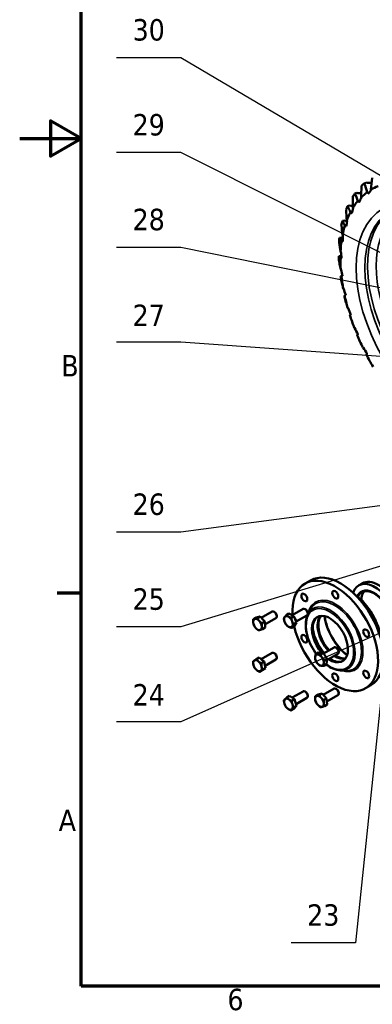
# Model space of a CAD drawing. Header units: millimetres. Extents: x 0 to 3360, y 0 to 2376.
# Tile 1 of 18: x 0 to 460, y 56 to 1343. Entities that reach past the tile are written whole.
import ezdxf

# ---------------------------------------------------------------- set-up
doc = ezdxf.new("R2010")
doc.units = ezdxf.units.MM
doc.header["$LTSCALE"] = 8
for name, color, linetype, lineweight in [('Border (ISO)', 7, 'Continuous', 70), ('Symbol (ISO)', 7, 'Continuous', 25), ('Visible (ISO)', 7, 'Continuous', 50), ('Visible Narrow (ISO)', 7, 'Continuous', 35)]:
    doc.layers.add(name, color=color, linetype=linetype, lineweight=lineweight)
doc.styles.add('Note Text (ISO)', font='tahoma.ttf')

# ---------------------------------------------------------------- blocks, each defined once
blk = doc.blocks.new('Borders Default Border')
at = {"layer": 'Border (ISO)'}
blk.add_line((10, 74.25), (6.1, 74.25), dxfattribs=at)
at = {"layer": 'Border (ISO)', "flags": 128}
for points in [[(10, 10), (10, 287), (410, 287), (410, 10), (10, 10)], [(0, 148.5), (10, 148.5), (5, 151.39), (5, 145.61), (10, 148.5)]]:
    blk.add_lwpolyline(points, dxfattribs=at)
at = {"layer": 'Border (ISO)', "char_height": 3.5, "attachment_point": 7, "style": 'Note Text (ISO)'}
for s, insert in [('B', (6.78, 109.63)), ('A', (6.36, 35.38)), ('6', (33.88, 6.03))]:
    blk.add_mtext(s, dxfattribs=dict(at, insert=insert))
blk = doc.blocks.new('Balloon2')
at = {"layer": 'Symbol (ISO)'}
for p, q in [((26.29, 130.71), (15.79, 130.71)), ((104.12, 114.92), (26.29, 130.71)), ((104.22, 115.41), (104.02, 114.43)), ((104.02, 114.43), (106.57, 114.42)), ((104.12, 114.92), (106.57, 114.42)), ((106.57, 114.42), (104.22, 115.41))]:
    blk.add_line(p, q, dxfattribs=at)
at = {"layer": 'Symbol (ISO)', "flags": 128}
blk.add_lwpolyline([(104.02, 114.43), (106.57, 114.42), (104.22, 115.41), (104.02, 114.43)], dxfattribs=at)
at = {"layer": 'Symbol (ISO)'}
blk.add_solid([(104.02, 114.43), (106.57, 114.42), (104.22, 115.41), (104.02, 114.43)], dxfattribs=at)
at = {"layer": 'Symbol (ISO)', "insert": (21.04, 135.24), "char_height": 3.5, "attachment_point": 5, "style": 'Note Text (ISO)'}
blk.add_mtext('28', dxfattribs=at)
blk = doc.blocks.new('Balloon3')
at = {"layer": 'Symbol (ISO)'}
for p, q in [((26.29, 161.71), (15.79, 161.71)), ((99.86, 118.09), (26.29, 161.71)), ((100.11, 118.52), (99.6, 117.66)), ((99.6, 117.66), (102.01, 116.82)), ((99.86, 118.09), (102.01, 116.82)), ((102.01, 116.82), (100.11, 118.52))]:
    blk.add_line(p, q, dxfattribs=at)
at = {"layer": 'Symbol (ISO)', "flags": 128}
blk.add_lwpolyline([(99.6, 117.66), (102.01, 116.82), (100.11, 118.52), (99.6, 117.66)], dxfattribs=at)
at = {"layer": 'Symbol (ISO)'}
blk.add_solid([(99.6, 117.66), (102.01, 116.82), (100.11, 118.52), (99.6, 117.66)], dxfattribs=at)
at = {"layer": 'Symbol (ISO)', "insert": (21.04, 166.23), "char_height": 3.5, "attachment_point": 5, "style": 'Note Text (ISO)'}
blk.add_mtext('30', dxfattribs=at)
blk = doc.blocks.new('Balloon5')
at = {"layer": 'Symbol (ISO)'}
for p, q in [((26.29, 115.21), (15.79, 115.21)), ((133.4, 107.64), (26.29, 115.21)), ((133.44, 108.14), (133.37, 107.14)), ((135.9, 107.46), (133.44, 108.14)), ((133.37, 107.14), (135.9, 107.46)), ((133.4, 107.64), (135.9, 107.46))]:
    blk.add_line(p, q, dxfattribs=at)
at = {"layer": 'Symbol (ISO)', "flags": 128}
blk.add_lwpolyline([(133.37, 107.14), (135.9, 107.46), (133.44, 108.14), (133.37, 107.14)], dxfattribs=at)
at = {"layer": 'Symbol (ISO)'}
blk.add_solid([(133.37, 107.14), (135.9, 107.46), (133.44, 108.14), (133.37, 107.14)], dxfattribs=at)
at = {"layer": 'Symbol (ISO)', "insert": (21.04, 119.62), "char_height": 3.5, "attachment_point": 5, "style": 'Note Text (ISO)'}
blk.add_mtext('27', dxfattribs=at)
blk = doc.blocks.new('Balloon14')
at = {"layer": 'Symbol (ISO)'}
for p, q in [((26.29, 146.21), (15.79, 146.21)), ((66.77, 125.84), (26.29, 146.21)), ((66.99, 126.29), (66.54, 125.39)), ((66.77, 125.84), (69, 124.72)), ((69, 124.72), (66.99, 126.29)), ((66.54, 125.39), (69, 124.72))]:
    blk.add_line(p, q, dxfattribs=at)
at = {"layer": 'Symbol (ISO)', "flags": 128}
blk.add_lwpolyline([(66.54, 125.39), (69, 124.72), (66.99, 126.29), (66.54, 125.39)], dxfattribs=at)
at = {"layer": 'Symbol (ISO)'}
blk.add_solid([(66.54, 125.39), (69, 124.72), (66.99, 126.29), (66.54, 125.39)], dxfattribs=at)
at = {"layer": 'Symbol (ISO)', "insert": (21.04, 150.72), "char_height": 3.5, "attachment_point": 5, "style": 'Note Text (ISO)'}
blk.add_mtext('29', dxfattribs=at)
blk = doc.blocks.new('Balloon15')
at = {"layer": 'Symbol (ISO)'}
for p, q in [((97.03, 93.54), (94.48, 93.71)), ((94.48, 93.71), (94.61, 92.71)), ((94.55, 93.21), (97.03, 93.54)), ((94.61, 92.71), (97.03, 93.54)), ((94.55, 93.21), (26.29, 84.21)), ((26.29, 84.21), (15.79, 84.21))]:
    blk.add_line(p, q, dxfattribs=at)
at = {"layer": 'Symbol (ISO)', "flags": 128}
blk.add_lwpolyline([(94.61, 92.71), (97.03, 93.54), (94.48, 93.71), (94.61, 92.71)], dxfattribs=at)
at = {"layer": 'Symbol (ISO)'}
blk.add_solid([(94.61, 92.71), (97.03, 93.54), (94.48, 93.71), (94.61, 92.71)], dxfattribs=at)
at = {"layer": 'Symbol (ISO)', "insert": (21.04, 88.73), "char_height": 3.5, "attachment_point": 5, "style": 'Note Text (ISO)'}
blk.add_mtext('26', dxfattribs=at)
blk = doc.blocks.new('Balloon17')
at = {"layer": 'Symbol (ISO)'}
for p, q in [((82.54, 85.83), (26.29, 68.71)), ((84.94, 86.56), (82.4, 86.31)), ((82.4, 86.31), (82.69, 85.35)), ((82.54, 85.83), (84.94, 86.56)), ((82.69, 85.35), (84.94, 86.56)), ((26.29, 68.71), (15.79, 68.71))]:
    blk.add_line(p, q, dxfattribs=at)
at = {"layer": 'Symbol (ISO)', "flags": 128}
blk.add_lwpolyline([(82.69, 85.35), (84.94, 86.56), (82.4, 86.31), (82.69, 85.35)], dxfattribs=at)
at = {"layer": 'Symbol (ISO)'}
blk.add_solid([(82.69, 85.35), (84.94, 86.56), (82.4, 86.31), (82.69, 85.35)], dxfattribs=at)
at = {"layer": 'Symbol (ISO)', "insert": (21.04, 73.23), "char_height": 3.5, "attachment_point": 5, "style": 'Note Text (ISO)'}
blk.add_mtext('25', dxfattribs=at)
blk = doc.blocks.new('Balloon26')
at = {"layer": 'Symbol (ISO)'}
for p, q in [((76.67, 75.71), (26.29, 53.21)), ((78.95, 76.73), (76.46, 76.17)), ((76.46, 76.17), (76.87, 75.26)), ((76.67, 75.71), (78.95, 76.73)), ((76.87, 75.26), (78.95, 76.73)), ((26.29, 53.21), (15.79, 53.21))]:
    blk.add_line(p, q, dxfattribs=at)
at = {"layer": 'Symbol (ISO)', "flags": 128}
blk.add_lwpolyline([(76.87, 75.26), (78.95, 76.73), (76.46, 76.17), (76.87, 75.26)], dxfattribs=at)
at = {"layer": 'Symbol (ISO)'}
blk.add_solid([(76.87, 75.26), (78.95, 76.73), (76.46, 76.17), (76.87, 75.26)], dxfattribs=at)
at = {"layer": 'Symbol (ISO)', "insert": (21.04, 57.62), "char_height": 3.5, "attachment_point": 5, "style": 'Note Text (ISO)'}
blk.add_mtext('24', dxfattribs=at)
blk = doc.blocks.new('Balloon27')
at = {"layer": 'Symbol (ISO)'}
for p, q in [((60.53, 72.47), (59.78, 70.03)), ((60.28, 69.98), (60.53, 72.47)), ((60.77, 69.93), (60.53, 72.47)), ((60.28, 69.98), (54.77, 17.09)), ((59.78, 70.03), (60.77, 69.93)), ((54.77, 17.09), (44.27, 17.09))]:
    blk.add_line(p, q, dxfattribs=at)
at = {"layer": 'Symbol (ISO)', "flags": 128}
blk.add_lwpolyline([(60.77, 69.93), (60.53, 72.47), (59.78, 70.03), (60.77, 69.93)], dxfattribs=at)
at = {"layer": 'Symbol (ISO)'}
blk.add_solid([(60.77, 69.93), (60.53, 72.47), (59.78, 70.03), (60.77, 69.93)], dxfattribs=at)
at = {"layer": 'Symbol (ISO)', "insert": (49.52, 21.61), "char_height": 3.5, "attachment_point": 5, "style": 'Note Text (ISO)'}
blk.add_mtext('23', dxfattribs=at)

msp = doc.modelspace()

# ---------------------------------------------------------------- linework, layer by layer
at = {"layer": 'Visible (ISO)'}
for p, q in [((379.4, 610.4), (372.3, 606.3)), ((442.3, 604), (446.9, 606.6)), ((315.2, 561.5), (329.4, 569.7)), ((332.5, 569.1), (331.9, 569.5)), ((351.4, 567.3), (347.8, 565.2)), ((351.4, 567.3), (357.9, 563.8)), ((355.5, 565.1), (369.8, 573.3)), ((372.9, 572.7), (372.3, 573.1)), ((375.8, 567.7), (375.8, 566.9)), ((376.2, 566.5), (379.2, 572.5)), ((308.4, 561.8), (304.8, 559.7)), ((308.4, 561.8), (313.7, 563.2)), ((313.7, 563.2), (310.1, 561.1)), ((313.7, 563.2), (319.7, 556.7)), ((319.7, 556.7), (316.1, 554.7)), ((319.7, 556.7), (320.4, 548.8)), ((320, 552.8), (334.4, 561)), ((335.4, 564.1), (335.4, 563.3)), ((357.9, 563.8), (354.3, 561.7)), ((361.4, 555.4), (357.8, 553.3)), ((357.9, 563.8), (361.4, 555.4)), ((361.4, 555.4), (358.3, 550.5)), ((360.9, 556.6), (374.8, 564.6)), ((320.4, 548.8), (316.8, 546.7)), ((358.3, 550.5), (354.7, 548.4)), ((315.1, 507.6), (329.4, 515.8)), ((332.5, 515.2), (331.9, 515.6)), ((390, 516.1), (386.4, 514.1)), ((390, 516.1), (396, 515.7)), ((396, 515.7), (392.4, 513.6)), ((396, 515.7), (401.2, 508.2)), ((396.4, 515.1), (410.2, 523)), ((413.4, 522.4), (412.7, 522.8)), ((416.2, 517.4), (416.2, 516.7)), ((312.6, 509.7), (309, 507.6)), ((312.6, 509.7), (318.9, 504.3)), ((318.9, 504.3), (315.3, 502.2)), ((318.9, 504.3), (320.8, 496)), ((320.1, 498.9), (334.4, 507.1)), ((335.4, 510.2), (335.4, 509.4)), ((401.2, 508.2), (397.6, 506.1)), ((401.2, 508.2), (400.5, 501.1)), ((401, 506.2), (415.2, 514.4)), ((316.3, 493.1), (312.7, 491)), ((320.8, 496), (316.3, 493.1)), ((320.8, 496), (317.2, 493.9)), ((400.5, 501.1), (396.9, 499)), ((418.8, 492.7), (425.4, 492.4)), ((355.5, 457.3), (369.8, 465.5)), ((372.9, 464.9), (372.3, 465.3)), ((396.1, 461), (410.2, 469.1)), ((413.4, 468.5), (412.7, 468.9)), ((416.2, 463.5), (416.2, 462.8)), ((458.4, 473.6), (451.3, 469.5)), ((352.1, 459.6), (348.5, 457.5)), ((352.1, 459.6), (358.6, 455.1)), ((358.6, 455.1), (355, 453)), ((358.6, 455.1), (361.3, 446.7)), ((360.7, 448.7), (374.8, 456.9)), ((375.8, 459.9), (375.8, 459.2)), ((389.3, 461.2), (385.7, 459.1)), ((389.3, 461.2), (394.5, 462.7)), ((394.5, 462.7), (390.9, 460.6)), ((394.5, 462.7), (400.5, 456.2)), ((400.5, 456.2), (396.9, 454.2)), ((400.5, 456.2), (401.3, 448.3)), ((400.9, 452.2), (415.2, 460.5)), ((357.6, 442.7), (354, 440.6)), ((361.3, 446.7), (357.6, 442.7)), ((361.3, 446.7), (357.7, 444.6)), ((401.3, 448.3), (397.7, 446.2))]:
    msp.add_line(p, q, dxfattribs=at)
for centre, major_axis, ratio, start_param, end_param in [((565.9, 953.5), (-105.8, 183.2), 0.57735, 0.104334, 0.143641), ((369.3, 1103.5), (-108.5, -84.2), 0.371546, 2.153274, 2.202534), ((559.3, 949.6), (-99.6, 172.4), 0.57735, 6.20559, 6.296829), ((565.9, 953.5), (-105.7, 183.2), 0.57735, 0.247133, 0.28644), ((365.8, 1073.9), (-87.2, -113.5), 0.341947, 2.095307, 2.144567), ((559.3, 949.6), (-99.6, 172.4), 0.57735, 0.065204, 0.156444), ((565.9, 953.5), (-105.7, 183.2), 0.57735, 0.389933, 0.42924), ((366.2, 1041.7), (-64.8, -139), 0.297713, 2.063922, 2.113182), ((559.3, 949.6), (-99.6, 172.4), 0.57735, 0.208004, 0.299243), ((559.3, 949.6), (-99.6, 172.4), 0.57735, 0.350803, 0.442043), ((565.9, 953.5), (-105.8, 183.2), 0.57735, 0.532733, 0.57204), ((559.3, 949.6), (-99.6, 172.4), 0.57735, 0.493603, 0.584843), ((370.6, 1007.7), (-42.1, -160.9), 0.253229, 2.055738, 2.104998), ((565.9, 953.5), (-105.8, 183.2), 0.57735, 0.675532, 0.714839), ((378.7, 972.5), (-19.1, -179.3), 0.215354, 2.062277, 2.111537), ((559.3, 949.6), (-99.6, 172.4), 0.57735, 0.636403, 0.727642), ((565.9, 953.5), (-105.7, 183.2), 0.57735, 0.818332, 0.857639), ((559.3, 949.6), (-99.6, 172.4), 0.57735, 0.779202, 0.870442), ((390.6, 936.8), (4.1, -194.2), 0.185605, 2.076807, 2.126066), ((565.9, 953.5), (-105.8, 183.2), 0.57735, 0.961132, 1.000439), ((405.9, 901.4), (27, -205.3), 0.163275, 2.095252, 2.144512), ((559.3, 949.6), (-99.6, 172.4), 0.57735, 0.922002, 1.013242), ((424.3, 866.9), (49.5, -212.5), 0.147114, 2.115425, 2.164685), ((559.3, 949.6), (-99.6, 172.4), 0.57735, 1.064802, 1.156041), ((565.9, 953.5), (-105.8, 183.2), 0.57735, 1.103931, 1.143238), ((445.5, 834.1), (71.1, -215.5), 0.135978, 2.136245, 2.185505), ((559.3, 949.6), (-99.6, 172.4), 0.57735, 1.207601, 1.298841), ((469, 803.7), (91.3, -214.4), 0.129009, 2.157235, 2.206495), ((559.3, 949.6), (-99.6, 172.4), 0.57735, 1.350401, 1.441641), ((494.3, 776.3), (109.8, -209), 0.125658, 2.17823, 2.22749), ((559.3, 949.6), (-99.6, 172.4), 0.57735, 1.493201, 1.58444), ((411.8, 537.9), (-39.5, 68.4), 0.57735, 1.073709, 7.141071), ((418.9, 542), (-39.5, 68.4), 0.57735, 3.141593, 6.283185), ((463.3, 567.6), (-21, 36.4), 0.57735, 2.668255, 6.756523), ((467.9, 570.3), (-21, 36.4), 0.57735, 3.141593, 6.283185), ((462.4, 567.1), (-16.6, 28.8), 0.57735, 2.727465, 6.697313), ((462.4, 567.1), (-16.2, 28.1), 0.57735, 2.73161, 6.693168), ((468.8, 570.8), (-16.2, 28.1), 0.57735, 0.197088, 0.752175), ((433.4, 550.4), (-27, 46.8), 0.57735, 4.05813, 5.366648), ((432.7, 550), (27.5, -47.6), 0.57735, 0.943239, 2.198354), ((331.9, 565.4), (-2.5, 4.33), 0.57735, 3.141593, 6.283185), ((332.5, 565.7), (-2.04, 3.53), 0.57735, 3.926882, 5.497896), ((372.3, 569), (-2.5, 4.33), 0.57735, 3.141593, 6.283185), ((372.9, 569.4), (-2.04, 3.53), 0.57735, 3.926882, 5.497896), ((404.8, 533.8), (-16.6, 28.8), 0.57735, 2.297115, 8.166846), ((310.3, 552.9), (-4, 6.93), 0.57735, 6.134623, 7.181821), ((310.3, 552.9), (4, -6.93), 0.57735, 4.040228, 5.087426), ((310.3, 552.9), (-4, 6.93), 0.57735, 5.087426, 6.134623), ((310.3, 552.9), (-4, 6.93), 0.57735, 4.040228, 5.087426), ((314.8, 555.5), (3.66, -6.33), 0.57735, 1.776453, 2.115213), ((350.7, 556.5), (-4, 6.93), 0.57735, 0.294622, 1.341819), ((350.7, 556.5), (-4, 6.93), 0.57735, 5.530609, 6.577807), ((350.7, 556.5), (4, -6.93), 0.57735, 4.483412, 5.530609), ((350.7, 556.5), (-4, 6.93), 0.57735, 4.483412, 5.530609), ((350.7, 556.5), (4, -6.93), 0.57735, 0.294622, 1.341819), ((355.3, 559.1), (3.66, -6.33), 0.57735, 1.144796, 1.538842), ((405.8, 534.4), (-16.6, 28.8), 0.57735, 0.031905, 1.914002), ((412.2, 538.1), (-16.6, 28.8), 0.57735, 0.225195, 1.942679), ((413.2, 538.7), (-16.6, 28.8), 0.57735, 0.258051, 1.942679), ((432.7, 550), (25, -43.3), 0.57735, 4.082748, 5.34203), ((433.4, 550.4), (-25.5, 44.2), 0.57735, 0.957059, 2.184534), ((310.3, 552.9), (4, -6.93), 0.57735, 5.087426, 6.134623), ((310.3, 552.9), (4, -6.93), 0.57735, 6.134623, 7.181821), ((350.7, 556.5), (4, -6.93), 0.57735, 5.530609, 6.577807), ((411.3, 537.6), (-21, 36.4), 0.57735, 1.007807, 1.862587), ((331.9, 511.5), (-2.5, 4.33), 0.57735, 3.141593, 6.283185), ((332.5, 511.9), (-2.04, 3.53), 0.57735, 3.926882, 5.497896), ((412.7, 518.7), (-2.5, 4.33), 0.57735, 3.141593, 6.283185), ((413.4, 519.1), (-2.04, 3.53), 0.57735, 3.926882, 5.497896), ((310.3, 499), (-4, 6.93), 0.57735, 0.023536, 1.070734), ((310.3, 499), (-4, 6.93), 0.57735, 5.259524, 6.306721), ((310.3, 499), (-4, 6.93), 0.57735, 4.212326, 5.259524), ((314.8, 501.6), (3.66, -6.33), 0.57735, 2.013595, 2.222267), ((391.2, 506.3), (4, -6.93), 0.57735, 3.816599, 4.863796), ((391.2, 506.3), (-4, 6.93), 0.57735, 5.910994, 6.958192), ((391.2, 506.3), (4, -6.93), 0.57735, 4.863796, 5.910994), ((391.2, 506.3), (-4, 6.93), 0.57735, 4.863796, 5.910994), ((391.2, 506.3), (4, -6.93), 0.57735, 5.910994, 6.958192), ((391.2, 506.3), (-4, 6.93), 0.57735, 3.816599, 4.863796), ((395.7, 508.9), (3.66, -6.33), 0.57735, 1.516673, 1.927735), ((405.8, 534.4), (16.6, -28.8), 0.57735, 5.438708, 6.25128), ((411.3, 537.6), (-21, 36.4), 0.57735, 2.124408, 2.133786), ((412.2, 538.1), (16.6, -28.8), 0.57735, 5.438708, 6.05799), ((413.2, 538.7), (16.6, -28.8), 0.57735, 5.438708, 6.025134), ((310.3, 499), (4, -6.93), 0.57735, 4.212326, 5.259524), ((310.3, 499), (4, -6.93), 0.57735, 5.259524, 6.306721), ((310.3, 499), (4, -6.93), 0.57735, 0.023536, 1.070734), ((314.8, 501.6), (3.66, -6.33), 0.57735, 0.942831, 1.198636), ((372.3, 461.2), (-2.5, 4.33), 0.57735, 3.141593, 6.283185), ((372.9, 461.6), (-2.04, 3.53), 0.57735, 3.926882, 5.497896), ((412.7, 464.8), (-2.5, 4.33), 0.57735, 3.141593, 6.283185), ((413.4, 465.2), (-2.04, 3.53), 0.57735, 3.926882, 5.497896), ((350.7, 448.8), (-4, 6.93), 0.57735, 0.171879, 1.219077), ((350.7, 448.8), (-4, 6.93), 0.57735, 5.407867, 6.455064), ((350.7, 448.8), (-4, 6.93), 0.57735, 4.360669, 5.407867), ((355.3, 451.4), (3.66, -6.33), 0.57735, 1.044084, 1.394069), ((391.2, 452.4), (-4, 6.93), 0.57735, 6.139959, 7.187156), ((391.2, 452.4), (4, -6.93), 0.57735, 4.045564, 5.092761), ((391.2, 452.4), (-4, 6.93), 0.57735, 5.092761, 6.139959), ((391.2, 452.4), (-4, 6.93), 0.57735, 4.045564, 5.092761), ((395.7, 455), (3.66, -6.33), 0.57735, 1.783148, 2.119189), ((350.7, 448.8), (4, -6.93), 0.57735, 4.360669, 5.407867), ((350.7, 448.8), (4, -6.93), 0.57735, 5.407867, 6.455064), ((350.7, 448.8), (4, -6.93), 0.57735, 0.171879, 1.219077), ((391.2, 452.4), (4, -6.93), 0.57735, 5.092761, 6.139959), ((391.2, 452.4), (4, -6.93), 0.57735, 6.139959, 7.187156)]:
    msp.add_ellipse(centre, major_axis=major_axis, ratio=ratio, start_param=start_param, end_param=end_param, dxfattribs=at)
for centre in [(371.4, 588.2), (411.8, 591.8), (452.2, 541.5), (371.4, 534.3), (411.8, 484), (452.2, 487.6)]:
    msp.add_ellipse(centre, major_axis=(2.75, -4.76), ratio=0.57735, dxfattribs=at)
for points in [[(460.1, 1136.6), (459.5, 1131.5), (458.9, 1126.4), (458.4, 1121.3)], [(449.7, 1129.3), (450.5, 1129.6), (451.2, 1130), (452, 1130.4)], [(453.4, 1118), (452.2, 1121.8), (450.9, 1125.6), (449.7, 1129.3)], [(452, 1130.4), (454.6, 1129.9), (457, 1129.9), (459.4, 1130.3)], [(437.5, 1116.1), (438.3, 1116.4), (439.1, 1116.7), (439.9, 1117)], [(441.3, 1106.5), (440, 1109.7), (438.7, 1113), (437.5, 1116.1)], [(439.9, 1117), (441.9, 1116.7), (443.8, 1116.6), (445.7, 1116.7)], [(425.8, 1094.6), (426.1, 1090.1), (426.4, 1085.5), (426.7, 1080.9)], [(427.9, 1099.7), (428.8, 1099.9), (429.6, 1100.1), (430.5, 1100.4)], [(431.5, 1091.8), (430.3, 1094.5), (429.1, 1097.1), (427.9, 1099.7)], [(430.5, 1100.4), (431.9, 1100.2), (433.4, 1100.1), (434.7, 1100.1)], [(419.8, 1074.4), (420.3, 1070.2), (420.8, 1066), (421.3, 1061.7)], [(421.1, 1080.3), (422, 1080.4), (422.9, 1080.6), (423.9, 1080.8)], [(424.4, 1074.3), (423.3, 1076.3), (422.2, 1078.3), (421.1, 1080.3)], [(423.9, 1080.8), (424.9, 1080.7), (425.9, 1080.6), (426.9, 1080.6)], [(417.3, 1058.2), (418.2, 1058.3), (419.2, 1058.5), (420.2, 1058.6)], [(420, 1054.2), (419.1, 1055.5), (418.2, 1056.9), (417.3, 1058.2)], [(420.2, 1058.6), (420.7, 1058.6), (421.2, 1058.6), (421.7, 1058.6)], [(416.7, 1051.8), (417.4, 1048), (418, 1044.1), (418.7, 1040.2)], [(416.5, 1034.1), (417.5, 1034.2), (418.5, 1034.2), (419.6, 1034.3)], [(418.5, 1031.9), (417.8, 1032.7), (417.1, 1033.4), (416.5, 1034.1)], [(419.6, 1034.3), (419.7, 1034.3), (419.7, 1034.3), (419.8, 1034.3)], [(418.7, 1008.3), (419.6, 1008.3), (420.4, 1008.4), (421.3, 1008.4)], [(423.9, 982.9), (423.9, 982.4), (423.9, 981.9), (423.9, 981.4)], [(425.8, 973.9), (426.6, 971.4), (427.3, 969), (428, 966.5)]]:
    msp.add_open_spline(points, degree=3, dxfattribs=at)
for points, knots in [([(446.1, 1126), (446, 1122.6), (445.8, 1119.1), (445.5, 1114.1), (445.5, 1112.6), (445.4, 1111)], [22.089019, 22.089019, 22.089019, 22.089019, 23.122853, 23.122853, 23.573881, 23.573881, 23.573881, 23.573881]), ([(434.6, 1111.9), (434.6, 1111.1), (434.6, 1110.3), (434.7, 1105.5), (434.7, 1101.5), (434.8, 1097.5)], [18.8675, 18.8675, 18.8675, 18.8675, 19.123672, 19.123672, 20.338765, 20.338765, 20.338765, 20.338765]), ([(416.8, 1027.1), (417, 1026), (417.2, 1024.9), (418, 1021.5), (418.5, 1019.2), (419, 1016.8)], [3.190606, 3.190606, 3.190606, 3.190606, 3.665539, 3.665539, 4.655844, 4.655844, 4.655844, 4.655844]), ([(419.8, 1008), (419.7, 1008), (419.7, 1008), (419.3, 1008.1), (419, 1008.2), (418.7, 1008.3)], [4.389258, 4.389258, 4.389258, 4.389258, 4.476073, 4.476073, 5.994252, 5.994252, 5.994252, 5.994252]), ([(419.8, 1001), (420.4, 998.9), (420.9, 996.8), (421.7, 993.8), (421.9, 993), (422.1, 992.1)], [3.391482, 3.391482, 3.391482, 3.391482, 4.44408, 4.44408, 4.871042, 4.871042, 4.871042, 4.871042]), ([(386.9, 514.3), (384.6, 517.5), (382.5, 520.9), (378.5, 528.7), (376.7, 533.2), (374.2, 542.1), (373.4, 546.5), (373.1, 554.9), (373.5, 558.8), (374.9, 563.8), (375.5, 565.2), (376.2, 566.5)], [6.890706, 6.890706, 6.890706, 6.890706, 7.153393, 7.153393, 7.478987, 7.478987, 7.805406, 7.805406, 8.13286, 8.13286, 8.278013, 8.278013, 8.278013, 8.278013]), ([(418.8, 492.7), (415.5, 492.9), (412.1, 493.8), (405.8, 496.7), (402.8, 498.5), (399.9, 500.7)], [5.8591543, 5.8591543, 5.8591543, 5.8591543, 6.1738383, 6.1738383, 6.4479495, 6.4479495, 6.4479495, 6.4479495])]:
    msp.add_open_spline(points, degree=3, knots=knots, dxfattribs=at)
for points, weights in [([(458.4, 1121.3), (458.5, 1121), (458.6, 1120.7)], [2.41677659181, 2.41087883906, 2.40492216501]), ([(445.4, 1111), (445.5, 1110.8), (445.7, 1110.5)], [1.95930535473, 1.95452398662, 1.9496948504]), ([(455.1, 1116.2), (454.2, 1117.1), (453.4, 1118)], [2.63013371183, 2.66801305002, 2.7046962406]), ([(434.8, 1097.5), (434.9, 1097.2), (435.1, 1097)], [1.65258467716, 1.64855181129, 1.64447865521]), ([(443, 1104.9), (442.1, 1105.7), (441.3, 1106.5)], [2.49334786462, 2.52925720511, 2.56403260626]), ([(433.3, 1090.5), (432.4, 1091.2), (431.5, 1091.8)], [2.23420561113, 2.26638276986, 2.29754384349]), ([(426.2, 1073.3), (425.3, 1073.8), (424.4, 1074.3)], [1.88342380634, 1.91054898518, 1.93681760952]), ([(426.7, 1080.9), (426.9, 1080.7), (427, 1080.4)], [1.48548906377, 1.48186396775, 1.47820265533]), ([(421.3, 1061.7), (421.5, 1061.5), (421.7, 1061.3)], [1.4463900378, 1.44286035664, 1.43929541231]), ([(421.8, 1053.5), (420.9, 1053.8), (420, 1054.2)], [1.49603824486, 1.51758427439, 1.53844992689]), ([(420.2, 1031.6), (419.3, 1031.8), (418.5, 1031.9)], [1.16750023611, 1.18431464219, 1.20059808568]), ([(418.7, 1040.2), (418.9, 1040), (419.1, 1039.8)], [1.54232511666, 1.53856132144, 1.53475992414]), ([(419, 1016.8), (419.2, 1016.7), (419.4, 1016.5)], [1.05149576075, 1.05259965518, 1.0536725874]), ([(421.4, 1008), (420.6, 1008), (419.8, 1008)], [1.05243101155, 1.06758818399, 1.08226672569]), ([(422.1, 992.1), (422.3, 992), (422.5, 991.9)], [1.03118825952, 1.03269841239, 1.03417924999]), ([(425.4, 983.2), (424.7, 983.1), (423.9, 982.9)], [1.09932829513, 1.11516088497, 1.13049351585]), ([(428, 966.5), (428.2, 966.4), (428.5, 966.3)], [1.26421345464, 1.26529309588, 1.26633505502]), ([(432.2, 957.8), (431.5, 957.5), (430.8, 957.2)], [1.29975094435, 1.3184700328, 1.3365980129]), ([(436.6, 940.6), (436.8, 940.5), (437, 940.5)], [2.64770578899, 2.64124449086, 2.63471864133]), ([(441.5, 932.2), (440.9, 931.7), (440.3, 931.2)], [1.66764672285, 1.69166426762, 1.71492339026]), ([(447.7, 914.8), (447.9, 914.8), (448.1, 914.8)], [2.7617463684, 2.75500677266, 2.7481998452]), ([(453.2, 906.9), (452.7, 906.3), (452.3, 905.7)], [2.21636009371, 2.24828024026, 2.2791924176]), ([(304.7, 555.4), (304.5, 557.3), (304.8, 559.7)], [1, 1.0379548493, 1]), ([(305.6, 551.8), (304.9, 553.6), (304.7, 555.4)], [1, 1.0379548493, 1]), ([(304.8, 559.7), (305.7, 559.8), (307, 560.1)], [1, 1.0379548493, 1]), ([(307, 560.1), (308.2, 560.5), (310.1, 561.1)], [1, 1.0379548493, 1]), ([(310.1, 561.1), (311.2, 559.1), (312.6, 557.6)], [1, 1.0379548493, 1]), ([(312.6, 557.6), (314, 556.1), (316.1, 554.7)], [1, 1.0379548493, 1]), ([(316.1, 554.7), (315.8, 552.3), (315.9, 550.4)], [1, 1.0379548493, 1]), ([(344.7, 560.3), (345, 561.4), (345.7, 562.5)], [1, 1.0379548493, 1]), ([(345.9, 555.9), (345.1, 557.8), (344.7, 560.3)], [1, 1.0379548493, 1]), ([(345.7, 562.5), (346.5, 563.6), (347.8, 565.2)], [1, 1.0379548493, 1]), ([(348.2, 552), (346.7, 553.9), (345.9, 555.9)], [1, 1.0379548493, 1]), ([(347.8, 565.2), (349, 564), (350.6, 563.2)], [1, 1.0379548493, 1]), ([(350.6, 563.2), (352.1, 562.4), (354.3, 561.7)], [1, 1.0379548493, 1]), ([(354.3, 561.7), (354.7, 559.2), (355.5, 557.2)], [1, 1.0379548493, 1]), ([(355.5, 557.2), (356.3, 555.3), (357.8, 553.3)], [1, 1.0379548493, 1]), ([(308.1, 548.2), (306.7, 549.7), (305.6, 551.8)], [1, 1.0379548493, 1]), ([(311.6, 545.3), (309.5, 546.7), (308.1, 548.2)], [1, 1.0379548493, 1]), ([(313.7, 545.7), (312.5, 545.4), (311.6, 545.3)], [1, 1.0379548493, 1]), ([(316.8, 546.7), (314.9, 546.1), (313.7, 545.7)], [1, 1.0379548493, 1]), ([(315.9, 550.4), (316.1, 548.6), (316.8, 546.7)], [1, 1.0379548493, 1]), ([(350.9, 549.9), (349.4, 550.7), (348.2, 552)], [1, 1.0379548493, 1]), ([(354.7, 548.4), (352.4, 549.1), (350.9, 549.9)], [1, 1.0379548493, 1]), ([(355.7, 550.6), (355, 549.4), (354.7, 548.4)], [1, 1.0379548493, 1]), ([(357.8, 553.3), (356.4, 551.7), (355.7, 550.6)], [1, 1.0379548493, 1]), ([(304.5, 504.8), (305.2, 505.2), (306.2, 505.9)], [1, 1.0379548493, 1]), ([(304.9, 500.3), (304.5, 502.3), (304.5, 504.8)], [1, 1.0379548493, 1]), ([(306.2, 505.9), (307.3, 506.6), (309, 507.6)], [1, 1.0379548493, 1]), ([(309, 507.6), (310.2, 505.9), (311.7, 504.6)], [1, 1.0379548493, 1]), ([(311.7, 504.6), (313.1, 503.3), (315.3, 502.2)], [1, 1.0379548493, 1]), ([(315.3, 502.2), (315.3, 499.7), (315.7, 497.7)], [1, 1.0379548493, 1]), ([(385.5, 510.2), (385.7, 511.9), (386.4, 514.1)], [1, 1.0379548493, 1]), ([(385.7, 507), (385.4, 508.6), (385.5, 510.2)], [1, 1.0379548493, 1]), ([(387.8, 502.9), (386.6, 504.7), (385.7, 507)], [1, 1.0379548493, 1]), ([(386.4, 514.1), (387.5, 513.6), (388.9, 513.5)], [1, 1.0379548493, 1]), ([(390.9, 499.5), (389, 501.2), (387.8, 502.9)], [1, 1.0379548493, 1]), ([(388.9, 513.5), (390.3, 513.5), (392.4, 513.6)], [1, 1.0379548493, 1]), ([(392.4, 513.6), (393.3, 511.3), (394.5, 509.6)], [1, 1.0379548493, 1]), ([(394.5, 509.6), (395.7, 507.8), (397.6, 506.1)], [1, 1.0379548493, 1]), ([(396.8, 502.3), (396.6, 500.6), (396.9, 499)], [1, 1.0379548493, 1]), ([(397.6, 506.1), (396.9, 503.9), (396.8, 502.3)], [1, 1.0379548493, 1]), ([(306.3, 496.5), (305.3, 498.4), (304.9, 500.3)], [1, 1.0379548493, 1]), ([(309, 493.5), (307.5, 494.7), (306.3, 496.5)], [1, 1.0379548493, 1]), ([(312.7, 491), (310.5, 492.2), (309, 493.5)], [1, 1.0379548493, 1]), ([(314.4, 492.2), (313.4, 491.5), (312.7, 491)], [1, 1.0379548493, 1]), ([(317.2, 493.9), (315.5, 492.8), (314.4, 492.2)], [1, 1.0379548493, 1]), ([(315.7, 497.7), (316.2, 495.8), (317.2, 493.9)], [1, 1.0379548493, 1]), ([(393.4, 499), (392, 499.1), (390.9, 499.5)], [1, 1.0379548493, 1]), ([(396.9, 499), (394.8, 498.9), (393.4, 499)], [1, 1.0379548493, 1]), ([(344.7, 453.5), (345.2, 454.3), (346.1, 455.2)], [1, 1.0379548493, 1]), ([(345.6, 449), (345, 450.9), (344.7, 453.5)], [1, 1.0379548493, 1]), ([(346.1, 455.2), (347, 456.1), (348.5, 457.5)], [1, 1.0379548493, 1]), ([(348.5, 457.5), (349.7, 456), (351.2, 455)], [1, 1.0379548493, 1]), ([(351.2, 455), (352.8, 453.9), (355, 453)], [1, 1.0379548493, 1]), ([(355, 453), (355.2, 450.5), (355.9, 448.5)], [1, 1.0379548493, 1]), ([(385.5, 454.8), (385.4, 456.7), (385.7, 459.1)], [1, 1.0379548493, 1]), ([(386.4, 451.2), (385.7, 453), (385.5, 454.8)], [1, 1.0379548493, 1]), ([(385.7, 459.1), (386.6, 459.2), (387.8, 459.6)], [1, 1.0379548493, 1]), ([(388.9, 447.7), (387.5, 449.1), (386.4, 451.2)], [1, 1.0379548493, 1]), ([(387.8, 459.6), (389, 459.9), (390.9, 460.6)], [1, 1.0379548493, 1]), ([(390.9, 460.6), (392, 458.6), (393.4, 457.1)], [1, 1.0379548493, 1]), ([(393.4, 457.1), (394.8, 455.6), (396.9, 454.2)], [1, 1.0379548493, 1]), ([(396.9, 454.2), (396.6, 451.7), (396.8, 449.9)], [1, 1.0379548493, 1]), ([(347.5, 445.1), (346.2, 447), (345.6, 449)], [1, 1.0379548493, 1]), ([(350.2, 442.5), (348.7, 443.6), (347.5, 445.1)], [1, 1.0379548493, 1]), ([(354, 440.6), (351.7, 441.5), (350.2, 442.5)], [1, 1.0379548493, 1]), ([(355.4, 442.3), (354.5, 441.4), (354, 440.6)], [1, 1.0379548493, 1]), ([(357.7, 444.6), (356.2, 443.3), (355.4, 442.3)], [1, 1.0379548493, 1]), ([(355.9, 448.5), (356.5, 446.6), (357.7, 444.6)], [1, 1.0379548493, 1]), ([(392.4, 444.7), (390.3, 446.2), (388.9, 447.7)], [1, 1.0379548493, 1]), ([(394.5, 445.2), (393.3, 444.8), (392.4, 444.7)], [1, 1.0379548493, 1]), ([(397.7, 446.2), (395.8, 445.5), (394.5, 445.2)], [1, 1.0379548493, 1]), ([(396.8, 449.9), (396.9, 448.1), (397.7, 446.2)], [1, 1.0379548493, 1])]:
    msp.add_rational_spline(points, weights, degree=2, dxfattribs=at)
at = {"layer": 'Visible Narrow (ISO)'}
msp.add_ellipse((559.3, 949.6), major_axis=(85, -147.2), ratio=0.57735, dxfattribs=at)
for centre, major_axis, start_param, end_param in [((568.5, 954.9), (-81, 140.3), 0.022393, 3.119199), ((574.1, 958.2), (77, -133.4), 2.826241, 6.598537), ((564.9, 952.9), (81, -140.3), 3.141593, 6.283185), ((411.8, 537.9), (25.6, -44.4), 5.701716, 10.006248), ((411, 537.5), (-24.7, 42.8), 2.780226, 6.644552), ((404.8, 533.8), (-21.9, 37.9), 2.21303, 8.036655), ((405.5, 534.3), (22.8, -39.4), 5.921818, 9.786145)]:
    msp.add_ellipse(centre, major_axis=major_axis, ratio=0.57735, start_param=start_param, end_param=end_param, dxfattribs=at)

# ---------------------------------------------------------------- block references
at = {"xscale": 8, "yscale": 8, "zscale": 8}
msp.add_blockref('Borders Default Border', (0, 0), dxfattribs=at)
at = {"layer": 'Symbol (ISO)', "xscale": 8, "yscale": 8, "zscale": 8}
for name in ['Balloon3', 'Balloon14', 'Balloon2', 'Balloon5', 'Balloon15', 'Balloon17', 'Balloon26', 'Balloon27']:
    msp.add_blockref(name, (0, 0), dxfattribs=at)

doc.saveas('drawing.dxf')
